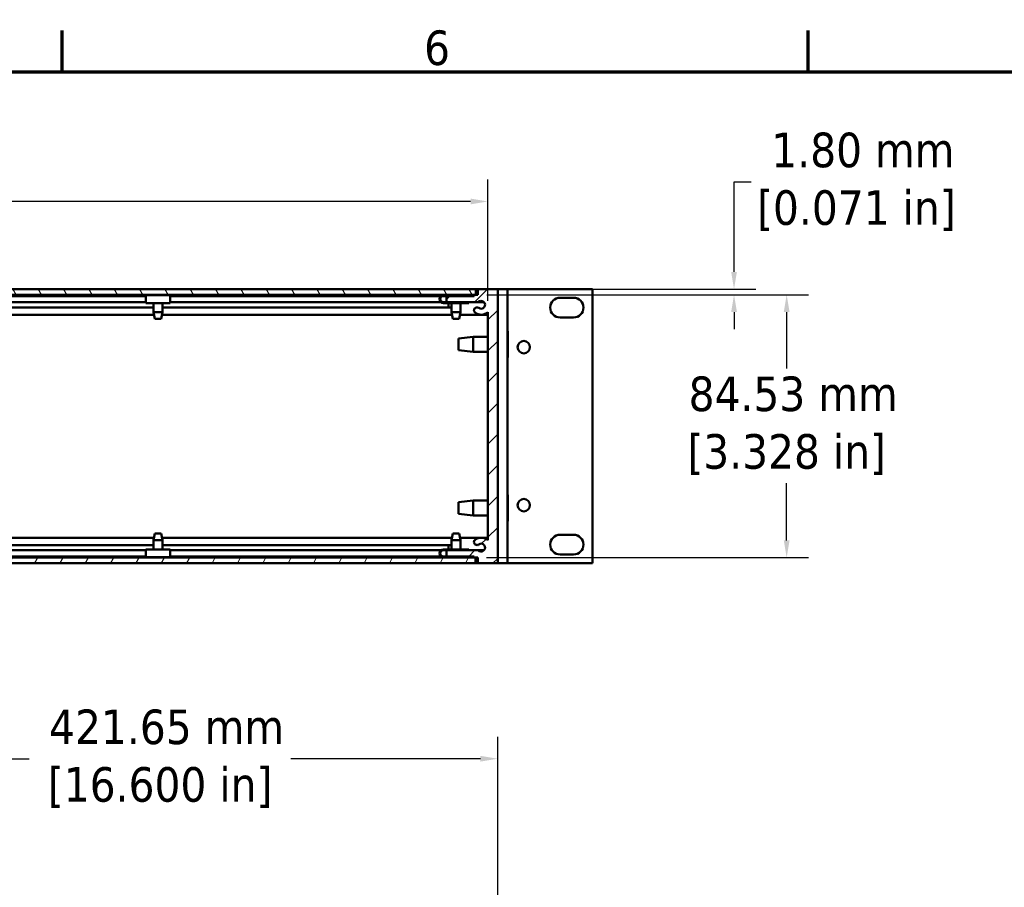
# Model space of a CAD drawing. Header units: millimetres. Extents: x 6 to 1913, y 34 to 1208.
# Tile 9 of 19: x 466 to 783, y 923 to 1202. Entities that reach past the tile are written whole.
import ezdxf

# ---------------------------------------------------------------- set-up
doc = ezdxf.new("R2010")
doc.units = ezdxf.units.MM
doc.header["$LTSCALE"] = 2.222222
for name, color, linetype, lineweight in [('Border (ANSI)', 7, 'Continuous', 70), ('Dimension (ANSI)', 7, 'Continuous', 25), ('Hatch (ANSI)', 7, 'Continuous', 18), ('Visible (ANSI)', 7, 'Continuous', 50)]:
    doc.layers.add(name, color=color, linetype=linetype, lineweight=lineweight)
doc.styles.add('Note Text (ANSI)', font='tahoma.ttf')
doc.dimstyles.new('Default - mm (ANSI)', dxfattribs={"dimscale": 2.222222, "dimtxt": 5, "dimasz": 2.5, "dimexe": 3.175, "dimexo": 1.6002, "dimgap": 0.8, "dimtad": 0, "dimtih": 1, "dimtoh": 1, "dimrnd": 1e-08, "dimzin": 0, "dimdsep": 46, "dimtxsty": 'Note Text (ANSI)', "dimcen": 0.09, "dimdle": 10, "dimclrd": 256, "dimclre": 256, "dimclrt": 256, "dimadec": 1, "dimazin": 0, "dimtfac": 0.6096, "dimtofl": 0, "dimtmove": 0, "dimatfit": 3, "dimldrblk": 'Filled-1', "dimfxl": 1, "dimtolj": 1, "dimtzin": 0, "dimlwd": -1, "dimlwe": -1, "dimarcsym": 0})

# ---------------------------------------------------------------- blocks, each defined once
blk = doc.blocks.new('Borders Default Border')
at = {"layer": 'Border (ANSI)'}
for p, q in [((215.9, 533.4), (215.9, 539.42)), ((323.85, 533.4), (323.85, 539.42))]:
    blk.add_line(p, q, dxfattribs=at)
at = {"layer": 'Border (ANSI)', "flags": 128}
blk.add_lwpolyline([(12.7, 25.4), (12.7, 533.4), (850.9, 533.4), (850.9, 25.4), (12.7, 25.4)], dxfattribs=at)
at = {"layer": 'Border (ANSI)', "insert": (268.28, 534.31), "char_height": 5, "attachment_point": 7, "style": 'Note Text (ANSI)'}
blk.add_mtext('6', dxfattribs=at)
blk = doc.blocks.new('*D17')
at = {"layer": 'Defpoints', "color": 0, "transparency": 16777216}
for p in [(198.2, 964.54), (198.2, 915.65), (619.85, 915.65)]:
    blk.add_point(p, dxfattribs=at)
at = {"layer": 'Dimension (ANSI)', "transparency": 16777216}
for p, q in [((198.2, 919.2), (198.2, 971.59)), ((619.85, 919.2), (619.85, 971.59)), ((203.76, 964.54), (469.22, 964.54)), ((614.3, 964.54), (553.38, 964.54))]:
    blk.add_line(p, q, dxfattribs=at)
for points in [[(203.76, 965.46), (203.76, 963.61), (198.2, 964.54)], [(614.3, 965.46), (614.3, 963.61), (619.85, 964.54)]]:
    blk.add_solid(points, dxfattribs=at)
at = {"layer": 'Dimension (ANSI)', "transparency": 16777216, "insert": (511.3, 964.54), "char_height": 11.1111, "attachment_point": 5, "style": 'Note Text (ANSI)'}
blk.add_mtext('\\A1; 421.65 mm\\P[16.600 in]', dxfattribs=at)
blk = doc.blocks.new('Filled-1')
at = {"color": 0}
for p, q in [((0, 0), (-1, 0.333)), ((-1, 0.333), (-1, -0.333)), ((-1, 0), (0, 0)), ((-1, -0.333), (0, 0))]:
    blk.add_line(p, q, dxfattribs=at)
at = {"color": 0, "flags": 128}
blk.add_lwpolyline([(-1, -0.333), (0, 0), (-1, 0.333), (-1, -0.333)], dxfattribs=at)
at = {"color": 0}
blk.add_solid([(-1, -0.333), (0, 0), (-1, 0.333), (-1, -0.333)], dxfattribs=at)
blk = doc.blocks.new('*D18')
at = {"layer": 'Defpoints', "color": 0, "transparency": 16777216}
for p in [(612.76, 1113.71), (612.74, 1029.18), (712.76, 1029.18)]:
    blk.add_point(p, dxfattribs=at)
at = {"layer": 'Dimension (ANSI)', "transparency": 16777216}
for p, q in [((616.32, 1113.71), (719.82, 1113.71)), ((712.76, 1108.16), (712.76, 1090.03)), ((712.76, 1034.74), (712.76, 1053.17)), ((616.29, 1029.18), (719.82, 1029.18))]:
    blk.add_line(p, q, dxfattribs=at)
for points in [[(711.84, 1108.16), (713.69, 1108.16), (712.76, 1113.71)], [(711.84, 1034.74), (713.69, 1034.74), (712.76, 1029.18)]]:
    blk.add_solid(points, dxfattribs=at)
at = {"layer": 'Dimension (ANSI)', "transparency": 16777216, "insert": (712.76, 1071.6), "char_height": 11.1111, "attachment_point": 5, "style": 'Note Text (ANSI)'}
blk.add_mtext('\\A1; 84.53 mm\\P[3.328 in]', dxfattribs=at)
blk = doc.blocks.new('*D19')
at = {"layer": 'Defpoints', "color": 0, "transparency": 16777216}
for p in [(201.38, 1143.7), (201.38, 1108.14), (616.68, 1108.14)]:
    blk.add_point(p, dxfattribs=at)
at = {"layer": 'Dimension (ANSI)', "transparency": 16777216}
for p, q in [((201.38, 1111.7), (201.38, 1150.76)), ((616.68, 1111.7), (616.68, 1150.76)), ((206.93, 1143.7), (366.94, 1143.7)), ((611.12, 1143.7), (451.11, 1143.7))]:
    blk.add_line(p, q, dxfattribs=at)
for points in [[(206.93, 1144.63), (206.93, 1142.77), (201.38, 1143.7)], [(611.12, 1144.63), (611.12, 1142.77), (616.68, 1143.7)]]:
    blk.add_solid(points, dxfattribs=at)
at = {"layer": 'Dimension (ANSI)', "transparency": 16777216, "insert": (409.03, 1143.7), "char_height": 11.1111, "attachment_point": 5, "style": 'Note Text (ANSI)'}
blk.add_mtext('\\A1; 415.30 mm\\P[16.350 in]', dxfattribs=at)
blk = doc.blocks.new('*D23')
at = {"layer": 'Defpoints', "color": 0, "transparency": 16777216}
for p in [(612.76, 1115.51), (612.76, 1113.71), (695.84, 1113.71)]:
    blk.add_point(p, dxfattribs=at)
at = {"layer": 'Dimension (ANSI)', "transparency": 16777216}
for p, q in [((695.84, 1121.07), (695.84, 1150)), ((695.84, 1150), (701.4, 1150)), ((616.32, 1115.51), (702.9, 1115.51)), ((616.32, 1113.71), (702.9, 1113.71)), ((695.84, 1108.16), (695.84, 1102.6))]:
    blk.add_line(p, q, dxfattribs=at)
for points in [[(694.92, 1121.07), (696.77, 1121.07), (695.84, 1115.51)], [(694.92, 1108.16), (696.77, 1108.16), (695.84, 1113.71)]]:
    blk.add_solid(points, dxfattribs=at)
at = {"layer": 'Dimension (ANSI)', "transparency": 16777216, "insert": (735.18, 1150), "char_height": 11.1111, "attachment_point": 5, "style": 'Note Text (ANSI)'}
blk.add_mtext('\\A1; 1.80 mm\\P[0.071 in]', dxfattribs=at)

msp = doc.modelspace()

# ---------------------------------------------------------------- hatches: boundary and pattern name
at = {"layer": 'Hatch (ANSI)'}
h = msp.add_hatch(dxfattribs=at)
h.set_pattern_fill('ANSI31', color=256, scale=56.444444, angle=75, style=0)
h.set_pattern_definition([(120, (0, 0), (-6.11029, -3.527778), [])])
h.paths.add_polyline_path([(205.315, 1115.514), (205.315, 1113.714), (612.765, 1113.714), (612.765, 1115.514)])
h = msp.add_hatch(dxfattribs=at)
h.set_pattern_fill('ANSI31', color=256, scale=56.444444, style=0)
h.set_pattern_definition([(45, (0, 0), (-4.98903, 4.98903), [])])
edge = h.paths.add_edge_path()
edge.add_line((619.851, 1115.514), (613.501, 1115.514))
edge.add_line((613.501, 1115.514), (613.501, 1113.685))
edge.add_line((613.501, 1113.685), (612.231, 1113.685))
edge.add_line((612.231, 1113.685), (612.231, 1113.304))
edge.add_line((612.231, 1113.304), (603.341, 1113.304))
edge.add_line((603.341, 1113.304), (603.341, 1111.272))
edge.add_line((603.341, 1111.272), (613.53, 1111.272))
edge.add_ellipse((614.517, 1110.472), major_axis=(-0.986, 0.8), ratio=1, start_angle=91.64422, end_angle=360, ccw=False)
edge.add_ellipse((613.167, 1108.707), major_axis=(0.579, 0.757), ratio=1, start_angle=0, end_angle=179.99995)
edge.add_ellipse((614.517, 1110.472), major_axis=(-1.929, -2.522), ratio=1, start_angle=0, end_angle=80.24956)
edge.add_line((616.676, 1108.144), (616.676, 1034.754))
edge.add_ellipse((614.516, 1032.427), major_axis=(2.16, 2.327), ratio=1, start_angle=0, end_angle=80.27895)
edge.add_ellipse((613.165, 1034.192), major_axis=(-0.579, 0.757), ratio=1, start_angle=0, end_angle=52.59229)
edge.add_ellipse((613.166, 1034.192), major_axis=(-0.953, 0), ratio=1, start_angle=0, end_angle=127.39855)
edge.add_ellipse((614.517, 1032.426), major_axis=(-0.771, 1.009), ratio=1, start_angle=91.64419, end_angle=360, ccw=False)
edge.add_line((613.53, 1031.626), (603.341, 1031.626))
edge.add_line((603.341, 1031.626), (603.341, 1029.594))
edge.add_line((603.341, 1029.594), (612.231, 1029.594))
edge.add_line((612.231, 1029.594), (612.231, 1029.213))
edge.add_line((612.231, 1029.213), (613.501, 1029.213))
edge.add_line((613.501, 1029.213), (613.501, 1027.384))
edge.add_line((613.501, 1027.384), (619.851, 1027.384))
edge.add_line((619.851, 1027.384), (619.851, 1115.514))
h = msp.add_hatch(dxfattribs=at)
h.set_pattern_fill('ANSI31', color=256, scale=56.444444, angle=15, style=0)
h.set_pattern_definition([(60, (0, 0), (-6.11029, 3.527778), [])])
h.paths.add_polyline_path([(612.736, 1027.384), (612.736, 1029.184), (205.286, 1029.184), (205.286, 1027.384)])

# ---------------------------------------------------------------- linework, layer by layer
at = {"layer": 'Visible (ANSI)'}
for p, q in [((612.765, 1115.514), (205.315, 1115.514)), ((612.765, 1113.714), (612.765, 1115.514)), ((612.765, 1115.514), (613.501, 1115.514)), ((619.851, 1115.514), (613.501, 1115.514)), ((613.501, 1115.514), (613.501, 1113.685)), ((619.851, 1115.528), (619.851, 1115.514)), ((619.851, 1115.528), (621.026, 1115.528)), ((619.851, 1027.384), (619.851, 1115.514)), ((623.026, 1115.528), (621.026, 1115.528)), ((623.026, 1115.528), (623.026, 1027.398)), ((623.026, 1115.528), (624.026, 1115.528)), ((624.026, 1115.528), (649.331, 1115.528)), ((650.331, 1115.528), (649.331, 1115.528)), ((650.331, 1115.528), (650.331, 1027.398)), ((205.315, 1113.714), (612.765, 1113.714)), ((308.862, 1113.685), (509.217, 1113.685)), ((311.351, 1113.304), (506.701, 1113.304)), ((311.351, 1111.272), (506.701, 1111.272)), ((506.701, 1113.56), (514.551, 1113.56)), ((506.701, 1111.048), (506.701, 1113.56)), ((509.217, 1113.714), (509.217, 1113.56)), ((512.062, 1113.714), (512.062, 1113.56)), ((512.062, 1113.685), (605.042, 1113.685)), ((514.551, 1113.56), (514.551, 1111.048)), ((514.551, 1113.304), (601.63, 1113.304)), ((514.551, 1111.272), (601.674, 1111.272)), ((602.39, 1113.56), (610.54, 1113.56)), ((603.341, 1113.304), (602.39, 1113.304)), ((602.39, 1111.304), (603.341, 1111.304)), ((612.231, 1113.304), (603.341, 1113.304)), ((603.341, 1113.304), (603.341, 1111.272)), ((603.341, 1111.272), (613.53, 1111.272)), ((605.042, 1113.714), (605.042, 1113.56)), ((607.887, 1113.714), (607.887, 1113.56)), ((607.887, 1113.685), (612.231, 1113.685)), ((610.54, 1113.56), (610.54, 1113.304)), ((610.54, 1111.272), (610.54, 1111.048)), ((613.501, 1113.685), (612.231, 1113.685)), ((612.231, 1113.685), (612.231, 1113.304)), ((613.501, 1113.714), (612.765, 1113.714)), ((613.53, 1111.272), (615.503, 1111.272)), ((639.891, 1112.738), (644.261, 1112.738)), ((308.862, 1109.659), (509.217, 1109.659)), ((506.701, 1111.048), (514.551, 1111.048)), ((509.217, 1111.048), (509.217, 1108.097)), ((509.217, 1108.097), (512.062, 1108.097)), ((509.637, 1105.989), (509.217, 1108.097)), ((511.643, 1105.989), (512.062, 1108.097)), ((512.062, 1111.048), (512.062, 1108.097)), ((512.062, 1109.659), (605.042, 1109.659)), ((610.54, 1111.048), (602.39, 1111.048)), ((603.976, 1109.659), (603.976, 1111.048)), ((605.042, 1111.048), (605.042, 1108.097)), ((605.042, 1108.097), (607.887, 1108.097)), ((605.462, 1105.989), (605.042, 1108.097)), ((607.468, 1105.989), (607.887, 1108.097)), ((607.887, 1111.048), (607.887, 1108.097)), ((616.676, 1108.144), (616.676, 1034.754)), ((308.703, 1107.296), (509.377, 1107.296)), ((511.643, 1105.989), (509.637, 1105.989)), ((511.903, 1107.296), (605.202, 1107.296)), ((607.468, 1105.989), (605.462, 1105.989)), ((607.728, 1107.296), (616.676, 1107.296)), ((644.261, 1106.388), (639.891, 1106.388)), ((623.096, 1101.992), (623.026, 1101.992)), ((623.096, 1101.992), (623.096, 1093.534)), ((607.221, 1099.643), (611.996, 1100.176)), ((607.221, 1095.884), (607.221, 1099.643)), ((611.996, 1100.176), (611.996, 1095.35)), ((616.676, 1100.176), (611.996, 1100.176)), ((607.221, 1095.884), (611.996, 1095.35)), ((616.676, 1095.35), (611.996, 1095.35)), ((623.096, 1093.534), (623.026, 1093.534)), ((623.096, 1049.392), (623.026, 1049.392)), ((623.096, 1049.392), (623.096, 1040.934)), ((607.221, 1047.043), (611.996, 1047.576)), ((607.221, 1043.284), (607.221, 1047.043)), ((611.996, 1047.576), (611.996, 1042.75)), ((616.676, 1047.576), (611.996, 1047.576)), ((607.221, 1043.284), (611.996, 1042.75)), ((616.676, 1042.75), (611.996, 1042.75)), ((623.096, 1040.934), (623.026, 1040.934)), ((308.675, 1035.601), (509.348, 1035.601)), ((509.608, 1036.909), (509.189, 1034.801)), ((509.608, 1036.909), (511.615, 1036.909)), ((511.615, 1036.909), (512.034, 1034.801)), ((511.875, 1035.601), (605.173, 1035.601)), ((605.433, 1036.909), (605.014, 1034.801)), ((605.433, 1036.909), (607.44, 1036.909)), ((607.44, 1036.909), (607.859, 1034.801)), ((607.7, 1035.601), (614.456, 1035.601)), ((614.576, 1035.601), (616.676, 1035.601)), ((639.891, 1036.538), (644.261, 1036.538)), ((308.834, 1033.239), (509.189, 1033.239)), ((512.034, 1034.801), (509.189, 1034.801)), ((509.189, 1031.85), (509.189, 1034.801)), ((512.034, 1031.85), (512.034, 1034.801)), ((512.034, 1033.239), (605.014, 1033.239)), ((603.976, 1031.85), (603.976, 1033.239)), ((607.859, 1034.801), (605.014, 1034.801)), ((605.014, 1031.85), (605.014, 1034.801)), ((607.859, 1031.85), (607.859, 1034.801)), ((612.736, 1029.184), (205.286, 1029.184)), ((308.834, 1029.213), (509.189, 1029.213)), ((311.351, 1031.626), (506.701, 1031.626)), ((311.351, 1029.594), (506.701, 1029.594)), ((514.551, 1031.85), (506.701, 1031.85)), ((506.701, 1029.338), (506.701, 1031.85)), ((514.551, 1029.338), (506.701, 1029.338)), ((509.189, 1029.184), (509.189, 1029.338)), ((512.034, 1029.184), (512.034, 1029.338)), ((512.034, 1029.213), (605.014, 1029.213)), ((514.551, 1031.85), (514.551, 1029.338)), ((514.551, 1031.626), (601.674, 1031.626)), ((514.551, 1029.594), (601.63, 1029.594)), ((602.39, 1031.85), (610.54, 1031.85)), ((603.341, 1031.594), (602.39, 1031.594)), ((602.39, 1029.594), (603.341, 1029.594)), ((610.54, 1029.338), (602.39, 1029.338)), ((613.53, 1031.626), (603.341, 1031.626)), ((603.341, 1031.626), (603.341, 1029.594)), ((603.341, 1029.594), (612.231, 1029.594)), ((605.014, 1029.184), (605.014, 1029.338)), ((607.859, 1029.184), (607.859, 1029.338)), ((607.859, 1029.213), (612.231, 1029.213)), ((610.54, 1031.85), (610.54, 1031.626)), ((610.54, 1029.594), (610.54, 1029.338)), ((612.231, 1029.594), (612.231, 1029.213)), ((612.231, 1029.213), (613.501, 1029.213)), ((612.736, 1027.384), (612.736, 1029.184)), ((612.736, 1029.184), (613.501, 1029.184)), ((613.501, 1029.213), (613.501, 1027.384)), ((613.53, 1031.626), (615.503, 1031.626)), ((644.261, 1030.188), (639.891, 1030.188)), ((205.286, 1027.384), (612.736, 1027.384)), ((613.501, 1027.384), (612.736, 1027.384)), ((613.501, 1027.384), (619.851, 1027.384)), ((619.851, 1027.398), (621.026, 1027.398)), ((623.026, 1027.398), (621.026, 1027.398)), ((623.026, 1027.398), (624.026, 1027.398)), ((624.026, 1027.398), (649.331, 1027.398)), ((650.331, 1027.398), (649.331, 1027.398))]:
    msp.add_line(p, q, dxfattribs=at)
for centre in [(628.233, 1096.863), (628.233, 1046.063)]:
    msp.add_circle(centre, 1.994, dxfattribs=at)
for centre, radius, start, end in [((602.39, 1112.304), 1.256, 90, 270), ((602.39, 1112.304), 1, 90, 270), ((614.517, 1110.472), 1.27, 232.5941, 140.94988), ((639.891, 1109.563), 3.175, 90, 270), ((644.261, 1109.563), 3.175, 270, 90), ((613.167, 1108.707), 0.952, 52.5941, 232.59405), ((614.517, 1110.472), 3.175, 232.59405, 312.84361), ((614.516, 1032.427), 3.175, 47.13614, 127.41509), ((639.891, 1033.363), 3.175, 90, 270), ((644.261, 1033.363), 3.175, 270, 90), ((613.165, 1034.192), 0.953, 127.41509, 180.00738), ((613.166, 1034.192), 0.953, 180.00738, 307.40593), ((614.517, 1032.426), 1.27, 219.05012, 127.40593), ((602.39, 1030.594), 1.256, 90, 270), ((602.39, 1030.594), 1, 90, 270)]:
    msp.add_arc(centre, radius, start, end, dxfattribs=at)

# ---------------------------------------------------------------- block references
at = {"xscale": 2.222222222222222, "yscale": 2.222222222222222, "zscale": 2.222222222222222}
msp.add_blockref('Borders Default Border', (0, 0), dxfattribs=at)

# ---------------------------------------------------------------- dimensions: what is measured, and where the dimension line sits
at = {"layer": 'Dimension (ANSI)'}
for base, p1, p2, angle, text, override, picture, middle in [((695.841, 1113.714), (612.765, 1115.514), (612.765, 1113.714), 270, ' <> mm\\X[0.071 in]', {"dimdec": 2, "dimpost": '', "dimtp": 0, "dimtm": 0, "dimtdec": 2, "dimatfit": 1}, '*D23', (735.18, 1149.998)), ((201.376, 1143.7), (616.676, 1108.144), (201.376, 1108.144), 180, ' <> mm\\X[16.350 in]', {"dimtih": 0, "dimtoh": 0, "dimdec": 2, "dimpost": '', "dimtp": 0, "dimtm": 0, "dimtdec": 2, "dimatfit": 1}, '*D19', (409.026, 1143.7)), ((712.765, 1029.184), (612.765, 1113.714), (612.736, 1029.184), 90, ' <> mm\\X[3.328 in]', {"dimdec": 2, "dimpost": '', "dimtp": 0, "dimtm": 0, "dimtdec": 2, "dimatfit": 1}, '*D18', (712.765, 1071.603)), ((198.201, 964.538), (619.851, 915.649), (198.201, 915.649), 180, ' <> mm\\X[16.600 in]', {"dimtih": 0, "dimtoh": 0, "dimdec": 2, "dimpost": '', "dimtp": 0, "dimtm": 0, "dimtdec": 2, "dimatfit": 1}, '*D17', (511.299, 964.538))]:
    dim = msp.add_linear_dim(base=base, p1=p1, p2=p2, angle=angle, text=text, dimstyle='Default - mm (ANSI)', override=override, dxfattribs=at)
    dim.commit()
    dim.dimension.update_dxf_attribs({"geometry": picture, "text_midpoint": middle, "dimtype": 160})

doc.saveas('drawing.dxf')
